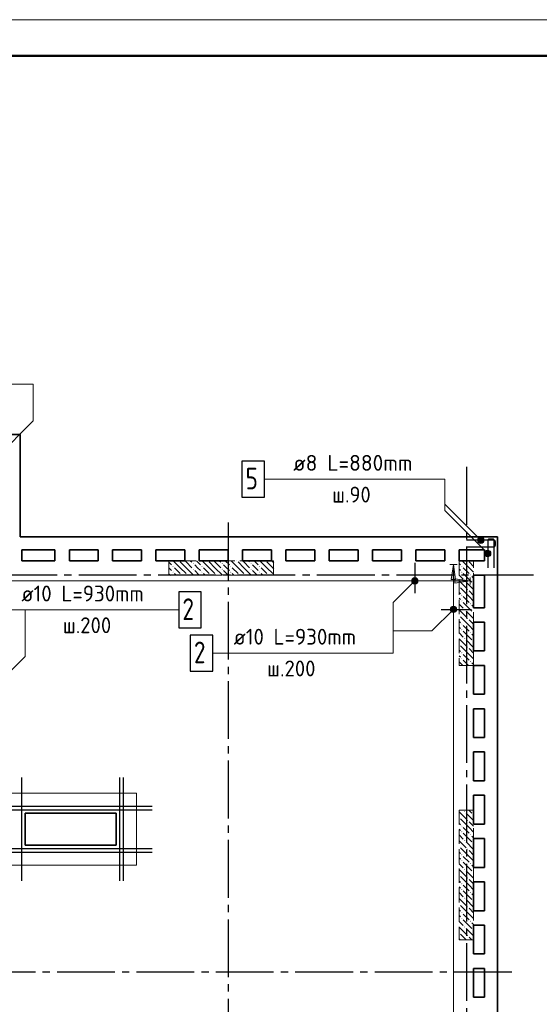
# Model space of a CAD drawing. Header units: millimetres. Extents: x 40580 to 1930067, y -240640 to 81020.
# Tile 49 of 256: x 316372 to 323569, y -211900 to -198252. Entities that reach past the tile are written whole.
import ezdxf

# ---------------------------------------------------------------- set-up
doc = ezdxf.new("R2010")
doc.units = ezdxf.units.MM
for name, pattern in [('______2', [270, 200, -70]), ('______5', [1100, 800, -100, 100, -100]), ('CENTER', [2, 1.25, -0.25, 0.25, -0.25])]:
    doc.linetypes.add(name, pattern=pattern)
for name, color, linetype, lineweight in [('Standard', 7, 'Continuous', 25), ('ЖБ Перекрытие верхний уровень', 7, 'Continuous', 35), ('Обрамление проемов стержнями', 7, 'Continuous', 25), ('ОСИ', 7, 'CENTER', 15), ('Позиционная метка линия выноска', 7, 'Continuous', 13), ('Позиционная метка номер позиции', 7, 'Continuous', 13)]:
    doc.layers.add(name, color=color, linetype=linetype, lineweight=lineweight)
doc.layers.add('ЖБ Пилон', color=7, linetype='______2', lineweight=13, true_color=0xa0a0a0)
doc.styles.add('ISOCPEUR', font='isocpeur.ttf')

msp = doc.modelspace()

# ---------------------------------------------------------------- hatches: boundary and pattern name
at = {"layer": 'ЖБ Пилон', "linetype": 'Continuous', "lineweight": -3, "transparency": 33554687}
for points in [[(318579.8, -205752.5), (318576.4, -205755.8), (318573.1, -205752.5)], [(318769.9, -205789.3), (318776.4, -205782.8), (318782.9, -205789.3), (318776.4, -205795.8)], [(318979.8, -205752.5), (318976.4, -205755.8), (318973.1, -205752.5)], [(319169.9, -205789.3), (319176.4, -205782.8), (319182.9, -205789.3), (319176.4, -205795.8)], [(319379.8, -205752.5), (319376.4, -205755.8), (319373.1, -205752.5)], [(319569.9, -205789.3), (319576.4, -205782.8), (319582.9, -205789.3), (319576.4, -205795.8)], [(319779.8, -205752.5), (319776.4, -205755.8), (319773.1, -205752.5)], [(322579.8, -205752.5), (322576.4, -205755.8), (322573.1, -205752.5)], [(318489.9, -205829.3), (318496.4, -205822.8), (318502.9, -205829.3), (318496.4, -205835.8)], [(318489.9, -205909.3), (318496.4, -205902.8), (318502.9, -205909.3), (318496.4, -205915.8)], [(318609.9, -205949.3), (318616.4, -205942.8), (318622.9, -205949.3), (318619.8, -205952.5), (318613.1, -205952.5)], [(318689.9, -205949.3), (318696.4, -205942.8), (318702.9, -205949.3), (318699.8, -205952.5), (318693.1, -205952.5)], [(318769.9, -205869.3), (318776.4, -205862.8), (318782.9, -205869.3), (318776.4, -205875.8)], [(318889.9, -205829.3), (318896.4, -205822.8), (318902.9, -205829.3), (318896.4, -205835.8)], [(318889.9, -205909.3), (318896.4, -205902.8), (318902.9, -205909.3), (318896.4, -205915.8)], [(319009.9, -205949.3), (319016.4, -205942.8), (319022.9, -205949.3), (319019.8, -205952.5), (319013.1, -205952.5)], [(319089.9, -205949.3), (319096.4, -205942.8), (319102.9, -205949.3), (319099.8, -205952.5), (319093.1, -205952.5)], [(319169.9, -205869.3), (319176.4, -205862.8), (319182.9, -205869.3), (319176.4, -205875.8)], [(319289.9, -205829.3), (319296.4, -205822.8), (319302.9, -205829.3), (319296.4, -205835.8)], [(319289.9, -205909.3), (319296.4, -205902.8), (319302.9, -205909.3), (319296.4, -205915.8)], [(319409.9, -205949.3), (319416.4, -205942.8), (319422.9, -205949.3), (319419.8, -205952.5), (319413.1, -205952.5)], [(319489.9, -205949.3), (319496.4, -205942.8), (319502.9, -205949.3), (319499.8, -205952.5), (319493.1, -205952.5)], [(319569.9, -205869.3), (319576.4, -205862.8), (319582.9, -205869.3), (319576.4, -205875.8)], [(319689.9, -205829.3), (319696.4, -205822.8), (319702.9, -205829.3), (319696.4, -205835.8)], [(319689.9, -205909.3), (319696.4, -205902.8), (319702.9, -205909.3), (319696.4, -205915.8)], [(319809.9, -205949.3), (319816.4, -205942.8), (319822.9, -205949.3), (319819.8, -205952.5), (319813.1, -205952.5)], [(322489.9, -205829.3), (322496.4, -205822.8), (322502.9, -205829.3), (322496.4, -205835.8)], [(322489.9, -205909.3), (322496.4, -205902.8), (322502.9, -205909.3), (322496.4, -205915.8)], [(322609.9, -205949.3), (322616.4, -205942.8), (322622.9, -205949.3), (322616.4, -205955.8)], [(322529.9, -206029.3), (322536.4, -206022.8), (322542.9, -206029.3), (322536.4, -206035.8)], [(322649.9, -206069.3), (322656.4, -206062.8), (322659.5, -206065.9), (322659.5, -206072.8), (322656.4, -206075.8)], [(322459.5, -206105.9), (322462.9, -206109.3), (322459.5, -206112.8)], [(322569.9, -206149.3), (322576.4, -206142.8), (322582.9, -206149.3), (322576.4, -206155.8)], [(322489.9, -206229.3), (322496.4, -206222.8), (322502.9, -206229.3), (322496.4, -206235.8)], [(322489.9, -206309.3), (322496.4, -206302.8), (322502.9, -206309.3), (322496.4, -206315.8)], [(322609.9, -206349.3), (322616.4, -206342.8), (322622.9, -206349.3), (322616.4, -206355.8)], [(322529.9, -206429.3), (322536.4, -206422.8), (322542.9, -206429.3), (322536.4, -206435.8)], [(322649.9, -206469.3), (322656.4, -206462.8), (322659.5, -206465.9), (322659.5, -206472.8), (322656.4, -206475.8)], [(322459.5, -206505.9), (322462.9, -206509.3), (322459.5, -206512.8)], [(322489.9, -206629.3), (322496.4, -206622.8), (322502.9, -206629.3), (322496.4, -206635.8)], [(322569.9, -206549.3), (322576.4, -206542.8), (322582.9, -206549.3), (322576.4, -206555.8)], [(322489.9, -206709.3), (322496.4, -206702.8), (322502.9, -206709.3), (322496.4, -206715.8)], [(322609.9, -206749.3), (322616.4, -206742.8), (322622.9, -206749.3), (322616.4, -206755.8)], [(322529.9, -206829.3), (322536.4, -206822.8), (322542.9, -206829.3), (322536.4, -206835.8)], [(322649.9, -206869.3), (322656.4, -206862.8), (322659.5, -206865.9), (322659.5, -206872.8), (322656.4, -206875.8)], [(322459.5, -206905.9), (322462.9, -206909.3), (322459.5, -206912.8)], [(322489.9, -207029.3), (322496.4, -207022.8), (322502.9, -207029.3), (322496.4, -207035.8)], [(322569.9, -206949.3), (322576.4, -206942.8), (322582.9, -206949.3), (322576.4, -206955.8)], [(322489.9, -207109.3), (322496.4, -207102.8), (322502.9, -207109.3), (322496.4, -207115.8)], [(322609.9, -207149.3), (322616.4, -207142.8), (322622.9, -207149.3), (322616.4, -207155.8)], [(322459.5, -209305.9), (322462.9, -209309.3), (322459.5, -209312.8)], [(322529.9, -209229.3), (322536.4, -209222.8), (322542.9, -209229.3), (322536.4, -209235.8)], [(322569.9, -209349.3), (322576.4, -209342.8), (322582.9, -209349.3), (322576.4, -209355.8)], [(322649.9, -209269.3), (322656.4, -209262.8), (322659.5, -209265.9), (322659.5, -209272.8), (322656.4, -209275.8)], [(322489.9, -209429.3), (322496.4, -209422.8), (322502.9, -209429.3), (322496.4, -209435.8)], [(322489.9, -209509.3), (322496.4, -209502.8), (322502.9, -209509.3), (322496.4, -209515.8)], [(322529.9, -209629.3), (322536.4, -209622.8), (322542.9, -209629.3), (322536.4, -209635.8)], [(322609.9, -209549.3), (322616.4, -209542.8), (322622.9, -209549.3), (322616.4, -209555.8)], [(322459.5, -209705.9), (322462.9, -209709.3), (322459.5, -209712.8)], [(322569.9, -209749.3), (322576.4, -209742.8), (322582.9, -209749.3), (322576.4, -209755.8)], [(322649.9, -209669.3), (322656.4, -209662.8), (322659.5, -209665.9), (322659.5, -209672.8), (322656.4, -209675.8)], [(322489.9, -209829.3), (322496.4, -209822.8), (322502.9, -209829.3), (322496.4, -209835.8)], [(322489.9, -209909.3), (322496.4, -209902.8), (322502.9, -209909.3), (322496.4, -209915.8)], [(322529.9, -210029.3), (322536.4, -210022.8), (322542.9, -210029.3), (322536.4, -210035.8)], [(322609.9, -209949.3), (322616.4, -209942.8), (322622.9, -209949.3), (322616.4, -209955.8)], [(322459.5, -210105.9), (322462.9, -210109.3), (322459.5, -210112.8)], [(322569.9, -210149.3), (322576.4, -210142.8), (322582.9, -210149.3), (322576.4, -210155.8)], [(322649.9, -210069.3), (322656.4, -210062.8), (322659.5, -210065.9), (322659.5, -210072.8), (322656.4, -210075.8)], [(322489.9, -210229.3), (322496.4, -210222.8), (322502.9, -210229.3), (322496.4, -210235.8)], [(322489.9, -210309.3), (322496.4, -210302.8), (322502.9, -210309.3), (322496.4, -210315.8)], [(322529.9, -210429.3), (322536.4, -210422.8), (322542.9, -210429.3), (322536.4, -210435.8)], [(322609.9, -210349.3), (322616.4, -210342.8), (322622.9, -210349.3), (322616.4, -210355.8)], [(322459.5, -210505.9), (322462.9, -210509.3), (322459.5, -210512.8)], [(322569.9, -210549.3), (322576.4, -210542.8), (322582.9, -210549.3), (322576.4, -210555.8)], [(322649.9, -210469.3), (322656.4, -210462.8), (322659.5, -210465.9), (322659.5, -210472.8), (322656.4, -210475.8)], [(322489.9, -210629.3), (322496.4, -210622.8), (322502.9, -210629.3), (322496.4, -210635.8)], [(322489.9, -210709.3), (322496.4, -210702.8), (322502.9, -210709.3), (322496.4, -210715.8)], [(322529.9, -210829.3), (322536.4, -210822.8), (322542.9, -210829.3), (322536.4, -210835.8)], [(322609.9, -210749.3), (322616.4, -210742.8), (322622.9, -210749.3), (322616.4, -210755.8)], [(322459.5, -210905.9), (322462.9, -210909.3), (322459.5, -210912.8)], [(322569.9, -210949.3), (322576.4, -210942.8), (322582.9, -210949.3), (322576.4, -210955.8)], [(322649.9, -210869.3), (322656.4, -210862.8), (322659.5, -210865.9), (322659.5, -210872.8), (322656.4, -210875.8)]]:
    msp.add_hatch(color=7, dxfattribs=at).paths.add_polyline_path(points, flags=16)
at = {"layer": 'Позиционная метка линия выноска', "linetype": 'Continuous', "lineweight": 13, "transparency": 33554687}
msp.add_hatch(color=7, dxfattribs=at).paths.add_polyline_path([(322349.5, -206012.5), (322379.5, -205802.5), (322409.5, -206012.5)], flags=16)
msp.add_hatch(color=7, dxfattribs=at).paths.add_polyline_path([(322399.5, -206062.5), (322609.5, -206032.5), (322399.5, -206002.5)])
at = {"layer": 'Позиционная метка номер позиции', "linetype": 'Continuous', "lineweight": 13, "transparency": 33554687}
for points in [[(322728.7, -205499.3), (322771.9, -205424.2), (322717.2, -205478.9)], [(322717.2, -205478.9), (322771.9, -205424.2), (322749, -205424.2)], [(322717.2, -205478.9), (322749, -205424.2), (322717.2, -205456)], [(322717.2, -205456), (322749, -205424.2), (322728.7, -205435.6)], [(322728.7, -205499.3), (322792.3, -205435.6), (322771.9, -205424.2)], [(322749, -205510.7), (322792.3, -205435.6), (322728.7, -205499.3)], [(322749, -205510.7), (322803.8, -205456), (322792.3, -205435.6)], [(322771.9, -205510.7), (322803.8, -205456), (322749, -205510.7)], [(322771.9, -205510.7), (322803.8, -205478.9), (322803.8, -205456)], [(322803.8, -205478.9), (322771.9, -205510.7), (322792.3, -205499.3)], [(322822.7, -205683.3), (322865.9, -205608.2), (322811.2, -205662.9)], [(322811.2, -205662.9), (322865.9, -205608.2), (322843, -205608.2)], [(322811.2, -205662.9), (322843, -205608.2), (322811.2, -205640)], [(322811.2, -205640), (322843, -205608.2), (322822.7, -205619.6)], [(322822.7, -205683.3), (322886.3, -205619.6), (322865.9, -205608.2)], [(322843, -205694.7), (322886.3, -205619.6), (322822.7, -205683.3)], [(322843, -205694.7), (322897.8, -205640), (322886.3, -205619.6)], [(322865.9, -205694.7), (322897.8, -205640), (322843, -205694.7)], [(322865.9, -205694.7), (322897.8, -205662.9), (322897.8, -205640)], [(322897.8, -205662.9), (322865.9, -205694.7), (322886.3, -205683.3)], [(321877.1, -206064.3), (321813.5, -206000.6), (321802, -206021)], [(321877.1, -206064.3), (321802, -206021), (321856.8, -206075.7)], [(321856.8, -206075.7), (321802, -206021), (321802, -206043.9)], [(321856.8, -206075.7), (321802, -206043.9), (321833.9, -206075.7)], [(321833.9, -206075.7), (321802, -206043.9), (321813.5, -206064.3)], [(321888.6, -206043.9), (321833.9, -205989.2), (321813.5, -206000.6)], [(321888.6, -206043.9), (321813.5, -206000.6), (321877.1, -206064.3)], [(321888.6, -206021), (321856.8, -205989.2), (321833.9, -205989.2)], [(321888.6, -206021), (321833.9, -205989.2), (321888.6, -206043.9)], [(321856.8, -205989.2), (321888.6, -206021), (321877.1, -206000.6)], [(322411.3, -206457.3), (322347.7, -206393.7), (322336.2, -206414.1)], [(322411.3, -206457.3), (322336.2, -206414.1), (322390.9, -206468.8)], [(322390.9, -206468.8), (322336.2, -206414.1), (322336.2, -206437)], [(322390.9, -206468.8), (322336.2, -206437), (322368, -206468.8)], [(322368, -206468.8), (322336.2, -206437), (322347.7, -206457.3)], [(322422.8, -206437), (322368, -206382.2), (322347.7, -206393.7)], [(322422.8, -206437), (322347.7, -206393.7), (322411.3, -206457.3)], [(322422.8, -206414.1), (322390.9, -206382.2), (322368, -206382.2)], [(322422.8, -206414.1), (322368, -206382.2), (322422.8, -206437)], [(322390.9, -206382.2), (322422.8, -206414.1), (322411.3, -206393.7)]]:
    msp.add_hatch(color=7, dxfattribs=at).paths.add_polyline_path(points)

# ---------------------------------------------------------------- linework, layer by layer
at = {"color": 7, "linetype": 'Continuous', "lineweight": 25, "transparency": 33554687}
for p, q in [((321845.3, -205782.5), (321845.3, -206202.5)), ((322629.5, -206433), (322209.5, -206433))]:
    msp.add_line(p, q, dxfattribs=at)
for points in [[(319450.5, -204872.5), (319760.5, -204872.5), (319760.5, -204372.5), (319450.5, -204372.5), (319450.5, -204872.5)], [(318576, -206683.5), (318886, -206683.5), (318886, -206183.5), (318576, -206183.5), (318576, -206683.5)], [(318735.3, -207282.5), (319045.3, -207282.5), (319045.3, -206782.5), (318735.3, -206782.5), (318735.3, -207282.5)]]:
    msp.add_lwpolyline(points, dxfattribs=at)
at = {"color": 7, "linetype": 'Continuous', "lineweight": -3, "transparency": 33554687}
for points in [[(322560.5, -205557.5), (322941.3, -205557.5), (322944.9, -205557), (322948.5, -205555.8), (322951.9, -205553.9), (322954.6, -205551.6), (322956.9, -205548.9), (322958.8, -205545.5), (322960, -205541.9), (322960.5, -205538.3), (322960.5, -205486.6), (322960, -205483), (322958.8, -205479.4), (322956.9, -205476.1), (322954.6, -205473.3), (322951.9, -205471), (322948.5, -205469.1), (322944.9, -205468), (322941.3, -205467.5), (322560.5, -205467.5)], [(322944.5, -205851.5), (322944.5, -205470.6), (322944, -205467), (322942.8, -205463.4), (322940.9, -205460.1), (322938.6, -205457.3), (322935.9, -205455), (322932.5, -205453.1), (322928.9, -205451.9), (322925.4, -205451.5), (322873.6, -205451.5), (322870.1, -205451.9), (322866.4, -205453.1), (322863.1, -205455), (322860.3, -205457.3), (322858, -205460.1), (322856.2, -205463.4), (322855, -205467), (322854.5, -205470.6), (322854.5, -205851.5)]]:
    msp.add_lwpolyline(points, dxfattribs=at)
at = {"layer": 'Standard', "color": 7, "linetype": 'Continuous', "lineweight": 13, "transparency": 33554687}
msp.add_lwpolyline([(273279.5, -240252.5), (332679.5, -240252.5), (332679.5, -198252.5), (273279.5, -198252.5), (273279.5, -240252.5)], close=True, dxfattribs=at)
at = {"layer": 'Standard', "color": 7, "linetype": 'Continuous', "lineweight": 50, "transparency": 33554687}
msp.add_lwpolyline([(275279.5, -198752.5), (332179.5, -198752.5), (332179.5, -239752.5), (275279.5, -239752.5), (275279.5, -198752.5)], close=True, dxfattribs=at)
at = {"layer": 'ЖБ Перекрытие верхний уровень', "transparency": 33554687}
for p, q in [((322989.5, -205422.5), (316379.5, -205422.5)), ((322989.5, -220382.5), (322989.5, -205422.5)), ((316399.5, -205752.5), (316399.5, -205602.5)), ((316399.5, -205602.5), (316859.5, -205602.5)), ((316859.5, -205602.5), (316859.5, -205752.5)), ((317059.5, -205752.5), (317059.5, -205602.5)), ((317059.5, -205602.5), (317459.5, -205602.5)), ((317459.5, -205602.5), (317459.5, -205752.5)), ((317659.5, -205752.5), (317659.5, -205602.5)), ((317659.5, -205602.5), (318059.5, -205602.5)), ((318059.5, -205602.5), (318059.5, -205752.5)), ((318259.5, -205752.5), (318259.5, -205602.5)), ((318259.5, -205602.5), (318659.5, -205602.5)), ((318659.5, -205602.5), (318659.5, -205752.5)), ((318859.5, -205752.5), (318859.5, -205602.5)), ((318859.5, -205602.5), (319259.5, -205602.5)), ((319259.5, -205602.5), (319259.5, -205752.5)), ((319459.5, -205752.5), (319459.5, -205602.5)), ((319459.5, -205602.5), (319859.5, -205602.5)), ((319859.5, -205602.5), (319859.5, -205752.5)), ((320059.5, -205752.5), (320059.5, -205602.5)), ((320059.5, -205602.5), (320459.5, -205602.5)), ((320459.5, -205602.5), (320459.5, -205752.5)), ((320659.5, -205752.5), (320659.5, -205602.5)), ((320659.5, -205602.5), (321059.5, -205602.5)), ((321059.5, -205602.5), (321059.5, -205752.5)), ((321259.5, -205752.5), (321259.5, -205602.5)), ((321259.5, -205602.5), (321659.5, -205602.5)), ((321659.5, -205602.5), (321659.5, -205752.5)), ((321859.5, -205752.5), (321859.5, -205602.5)), ((321859.5, -205602.5), (322259.5, -205602.5)), ((322259.5, -205602.5), (322259.5, -205752.5)), ((322459.5, -205752.5), (322459.5, -205602.5)), ((322459.5, -205602.5), (322809.5, -205602.5)), ((322809.5, -205602.5), (322809.5, -205752.5)), ((316859.5, -205752.5), (316399.5, -205752.5)), ((317459.5, -205752.5), (317059.5, -205752.5)), ((318059.5, -205752.5), (317659.5, -205752.5)), ((318659.5, -205752.5), (318259.5, -205752.5)), ((319259.5, -205752.5), (318859.5, -205752.5)), ((319859.5, -205752.5), (319459.5, -205752.5)), ((320459.5, -205752.5), (320059.5, -205752.5)), ((321059.5, -205752.5), (320659.5, -205752.5)), ((321659.5, -205752.5), (321259.5, -205752.5)), ((322259.5, -205752.5), (321859.5, -205752.5)), ((322809.5, -205752.5), (322459.5, -205752.5)), ((322659.5, -206402.5), (322659.5, -205952.5)), ((322659.5, -205952.5), (322809.5, -205952.5)), ((322809.5, -205952.5), (322809.5, -206402.5)), ((322809.5, -206402.5), (322659.5, -206402.5)), ((322659.5, -207002.5), (322659.5, -206602.5)), ((322659.5, -206602.5), (322809.5, -206602.5)), ((322809.5, -206602.5), (322809.5, -207002.5)), ((322809.5, -207002.5), (322659.5, -207002.5)), ((322659.5, -207602.5), (322659.5, -207202.5)), ((322659.5, -207202.5), (322809.5, -207202.5)), ((322809.5, -207202.5), (322809.5, -207602.5)), ((322809.5, -207602.5), (322659.5, -207602.5)), ((322659.5, -208202.5), (322659.5, -207802.5)), ((322659.5, -207802.5), (322809.5, -207802.5)), ((322809.5, -207802.5), (322809.5, -208202.5)), ((322809.5, -208202.5), (322659.5, -208202.5)), ((322659.5, -208802.5), (322659.5, -208402.5)), ((322659.5, -208402.5), (322809.5, -208402.5)), ((322809.5, -208402.5), (322809.5, -208802.5)), ((322809.5, -208802.5), (322659.5, -208802.5)), ((322659.5, -209402.5), (322659.5, -209002.5)), ((322659.5, -209002.5), (322809.5, -209002.5)), ((322809.5, -209002.5), (322809.5, -209402.5)), ((317709.5, -209252.5), (316449.5, -209252.5)), ((316449.5, -209252.5), (316449.5, -209692.5)), ((317709.5, -209692.5), (317709.5, -209252.5)), ((322809.5, -209402.5), (322659.5, -209402.5)), ((322659.5, -210002.5), (322659.5, -209602.5)), ((322659.5, -209602.5), (322809.5, -209602.5)), ((322809.5, -209602.5), (322809.5, -210002.5)), ((316449.5, -209692.5), (317709.5, -209692.5)), ((322809.5, -210002.5), (322659.5, -210002.5)), ((322659.5, -210602.5), (322659.5, -210202.5)), ((322659.5, -210202.5), (322809.5, -210202.5)), ((322809.5, -210202.5), (322809.5, -210602.5)), ((322809.5, -210602.5), (322659.5, -210602.5)), ((322659.5, -211202.5), (322659.5, -210802.5)), ((322659.5, -210802.5), (322809.5, -210802.5)), ((322809.5, -210802.5), (322809.5, -211202.5)), ((322809.5, -211202.5), (322659.5, -211202.5)), ((322659.5, -211802.5), (322659.5, -211402.5)), ((322659.5, -211402.5), (322809.5, -211402.5)), ((322809.5, -211402.5), (322809.5, -211802.5)), ((322809.5, -211802.5), (322659.5, -211802.5))]:
    msp.add_line(p, q, dxfattribs=at)
at = {"layer": 'ЖБ Перекрытие верхний уровень', "transparency": 33554687, "extrusion": (0, 0, -1)}
msp.add_lwpolyline([(-316379.5, -205422.5), (-316379.5, -204002.5), (-307699.5, -204002.5), (-307699.5, -205422.5)], dxfattribs=at)
at = {"layer": 'ЖБ Пилон', "color": 253, "linetype": '______2', "lineweight": 13, "true_color": 0xa0a0a0, "transparency": 33554687}
for p, q in [((319889.5, -205752.5), (318439.5, -205752.5)), ((318439.5, -205752.5), (318439.5, -205952.5)), ((319889.5, -205952.5), (319889.5, -205752.5)), ((322659.5, -205752.5), (322459.5, -205752.5)), ((322459.5, -205752.5), (322459.5, -207202.5)), ((322659.5, -207202.5), (322659.5, -205752.5)), ((318439.5, -205952.5), (319889.5, -205952.5)), ((322459.5, -207202.5), (322659.5, -207202.5)), ((322459.5, -209207.5), (322459.5, -211007.5)), ((322659.5, -209207.5), (322459.5, -209207.5)), ((322659.5, -211007.5), (322659.5, -209207.5)), ((322459.5, -211007.5), (322659.5, -211007.5))]:
    msp.add_line(p, q, dxfattribs=at)
at = {"layer": 'ЖБ Пилон', "color": 9, "linetype": 'Continuous', "lineweight": -3, "true_color": 0xc7c7c7, "transparency": 33554687}
for p, q in [((318439.5, -205772.4), (318476.4, -205809.3)), ((318596.4, -205849.3), (318499.6, -205752.5)), ((318596.4, -205769.3), (318676.4, -205849.3)), ((318676.4, -205769.3), (318659.6, -205752.5)), ((318676.4, -205769.3), (318756.4, -205849.3)), ((318739.6, -205752.5), (318756.4, -205769.3)), ((318819.6, -205752.5), (318876.4, -205809.3)), ((318996.4, -205849.3), (318899.6, -205752.5)), ((318996.4, -205769.3), (319076.4, -205849.3)), ((319076.4, -205769.3), (319059.6, -205752.5)), ((319076.4, -205769.3), (319156.4, -205849.3)), ((319139.6, -205752.5), (319156.4, -205769.3)), ((319219.6, -205752.5), (319276.4, -205809.3)), ((319396.4, -205849.3), (319299.6, -205752.5)), ((319396.4, -205769.3), (319476.4, -205849.3)), ((319476.4, -205769.3), (319459.6, -205752.5)), ((319476.4, -205769.3), (319556.4, -205849.3)), ((319539.6, -205752.5), (319556.4, -205769.3)), ((319619.6, -205752.5), (319676.4, -205809.3)), ((319796.4, -205849.3), (319699.6, -205752.5)), ((319796.4, -205769.3), (319876.4, -205849.3)), ((319876.4, -205769.3), (319859.6, -205752.5)), ((319876.4, -205769.3), (319889.5, -205782.4)), ((322459.5, -205792.4), (322476.4, -205809.3)), ((322596.4, -205849.3), (322499.6, -205752.5)), ((322596.4, -205769.3), (322659.5, -205832.4)), ((318476.4, -205889.3), (318439.5, -205852.4)), ((318439.5, -205932.4), (318459.6, -205952.5)), ((318516.4, -205849.3), (318596.4, -205929.3)), ((318516.4, -205929.3), (318539.6, -205952.5)), ((318596.4, -205849.3), (318676.4, -205929.3)), ((318676.4, -205849.3), (318779.6, -205952.5)), ((318836.4, -205849.3), (318796.4, -205809.3)), ((318796.4, -205889.3), (318859.6, -205952.5)), ((318876.4, -205889.3), (318836.4, -205849.3)), ((318916.4, -205849.3), (318996.4, -205929.3)), ((318916.4, -205929.3), (318939.6, -205952.5)), ((318996.4, -205849.3), (319076.4, -205929.3)), ((319076.4, -205849.3), (319179.6, -205952.5)), ((319236.4, -205849.3), (319196.4, -205809.3)), ((319196.4, -205889.3), (319259.6, -205952.5)), ((319276.4, -205889.3), (319236.4, -205849.3)), ((319316.4, -205849.3), (319396.4, -205929.3)), ((319316.4, -205929.3), (319339.6, -205952.5)), ((319396.4, -205849.3), (319476.4, -205929.3)), ((319476.4, -205849.3), (319579.6, -205952.5)), ((319636.4, -205849.3), (319596.4, -205809.3)), ((319596.4, -205889.3), (319659.6, -205952.5)), ((319676.4, -205889.3), (319636.4, -205849.3)), ((319716.4, -205849.3), (319796.4, -205929.3)), ((319716.4, -205929.3), (319739.6, -205952.5)), ((319796.4, -205849.3), (319876.4, -205929.3)), ((319876.4, -205849.3), (319889.5, -205862.4)), ((322476.4, -205889.3), (322459.5, -205872.4)), ((322516.4, -205849.3), (322596.4, -205929.3)), ((322516.4, -205929.3), (322636.4, -206049.3)), ((322596.4, -205849.3), (322659.5, -205912.4)), ((322459.5, -205952.4), (322516.4, -206009.3)), ((322459.5, -206032.4), (322556.4, -206129.3)), ((322659.5, -206152.4), (322556.4, -206049.3)), ((322659.5, -205992.4), (322636.4, -205969.3)), ((322459.5, -206192.4), (322476.4, -206209.3)), ((322596.4, -206249.3), (322476.4, -206129.3)), ((322596.4, -206169.3), (322659.5, -206232.4)), ((322476.4, -206289.3), (322459.5, -206272.4)), ((322459.5, -206352.4), (322516.4, -206409.3)), ((322516.4, -206249.3), (322596.4, -206329.3)), ((322516.4, -206329.3), (322636.4, -206449.3)), ((322596.4, -206249.3), (322659.5, -206312.4)), ((322459.5, -206432.4), (322556.4, -206529.3)), ((322659.5, -206552.4), (322556.4, -206449.3)), ((322659.5, -206392.4), (322636.4, -206369.3)), ((322459.5, -206592.4), (322476.4, -206609.3)), ((322596.4, -206649.3), (322476.4, -206529.3)), ((322596.4, -206569.3), (322659.5, -206632.4)), ((322476.4, -206689.3), (322459.5, -206672.4)), ((322459.5, -206752.4), (322516.4, -206809.3)), ((322516.4, -206649.3), (322596.4, -206729.3)), ((322516.4, -206729.3), (322636.4, -206849.3)), ((322596.4, -206649.3), (322659.5, -206712.4)), ((322459.5, -206832.4), (322556.4, -206929.3)), ((322659.5, -206952.4), (322556.4, -206849.3)), ((322659.5, -206792.4), (322636.4, -206769.3)), ((322459.5, -206992.4), (322476.4, -207009.3)), ((322596.4, -207049.3), (322476.4, -206929.3)), ((322596.4, -206969.3), (322659.5, -207032.4)), ((322476.4, -207089.3), (322459.5, -207072.4)), ((322459.5, -207152.4), (322509.6, -207202.5)), ((322516.4, -207049.3), (322596.4, -207129.3)), ((322516.4, -207129.3), (322589.6, -207202.5)), ((322596.4, -207049.3), (322659.5, -207112.4)), ((322659.5, -207192.4), (322636.4, -207169.3)), ((322514.6, -209207.5), (322516.4, -209209.3)), ((322594.6, -209207.5), (322636.4, -209249.3)), ((322459.5, -209232.4), (322556.4, -209329.3)), ((322596.4, -209449.3), (322476.4, -209329.3)), ((322659.5, -209352.4), (322556.4, -209249.3)), ((322459.5, -209392.4), (322476.4, -209409.3)), ((322476.4, -209489.3), (322459.5, -209472.4)), ((322516.4, -209449.3), (322596.4, -209529.3)), ((322596.4, -209369.3), (322659.5, -209432.4)), ((322596.4, -209449.3), (322659.5, -209512.4)), ((322459.5, -209552.4), (322516.4, -209609.3)), ((322516.4, -209529.3), (322636.4, -209649.3)), ((322659.5, -209592.4), (322636.4, -209569.3)), ((322459.5, -209632.4), (322556.4, -209729.3)), ((322596.4, -209849.3), (322476.4, -209729.3)), ((322659.5, -209752.4), (322556.4, -209649.3)), ((322459.5, -209792.4), (322476.4, -209809.3)), ((322476.4, -209889.3), (322459.5, -209872.4)), ((322516.4, -209849.3), (322596.4, -209929.3)), ((322596.4, -209769.3), (322659.5, -209832.4)), ((322596.4, -209849.3), (322659.5, -209912.4)), ((322459.5, -209952.4), (322516.4, -210009.3)), ((322459.5, -210032.4), (322556.4, -210129.3)), ((322516.4, -209929.3), (322636.4, -210049.3)), ((322659.5, -209992.4), (322636.4, -209969.3)), ((322596.4, -210249.3), (322476.4, -210129.3)), ((322659.5, -210152.4), (322556.4, -210049.3)), ((322596.4, -210169.3), (322659.5, -210232.4)), ((322459.5, -210192.4), (322476.4, -210209.3)), ((322476.4, -210289.3), (322459.5, -210272.4)), ((322516.4, -210249.3), (322596.4, -210329.3)), ((322596.4, -210249.3), (322659.5, -210312.4)), ((322459.5, -210352.4), (322516.4, -210409.3)), ((322459.5, -210432.4), (322556.4, -210529.3)), ((322516.4, -210329.3), (322636.4, -210449.3)), ((322659.5, -210392.4), (322636.4, -210369.3)), ((322596.4, -210649.3), (322476.4, -210529.3)), ((322659.5, -210552.4), (322556.4, -210449.3)), ((322596.4, -210569.3), (322659.5, -210632.4)), ((322459.5, -210592.4), (322476.4, -210609.3)), ((322476.4, -210689.3), (322459.5, -210672.4)), ((322516.4, -210649.3), (322596.4, -210729.3)), ((322596.4, -210649.3), (322659.5, -210712.4)), ((322459.5, -210752.4), (322516.4, -210809.3)), ((322459.5, -210832.4), (322556.4, -210929.3)), ((322516.4, -210729.3), (322636.4, -210849.3)), ((322659.5, -210952.4), (322556.4, -210849.3)), ((322659.5, -210792.4), (322636.4, -210769.3)), ((322459.5, -210992.4), (322474.6, -211007.5)), ((322554.6, -211007.5), (322476.4, -210929.3)), ((322596.4, -210969.3), (322634.6, -211007.5))]:
    msp.add_line(p, q, dxfattribs=at)
at = {"layer": 'Обрамление проемов стержнями', "color": 7, "linetype": 'Continuous', "lineweight": -3, "transparency": 33554687}
for p, q in [((316399.5, -210187.5), (316399.5, -208757.5)), ((317759.5, -210187.5), (317759.5, -208757.5)), ((317809.5, -210187.5), (317809.5, -208757.5)), ((315954.5, -209152.5), (318204.5, -209152.5)), ((315954.5, -209202.5), (318204.5, -209202.5)), ((315954.5, -209742.5), (318204.5, -209742.5)), ((315954.5, -209792.5), (318204.5, -209792.5))]:
    msp.add_line(p, q, dxfattribs=at)
at = {"layer": 'ОСИ', "color": 8, "linetype": '______5', "lineweight": -3, "transparency": 33554687}
for p, q in [((322559.5, -204452.5), (322559.5, -223282.5)), ((319259.5, -205222.5), (319259.5, -223282.5)), ((323489.5, -205952.5), (277879.5, -205952.5)), ((323489.5, -205952.5), (277879.5, -205952.5)), ((323189.5, -211452.5), (277879.5, -211452.5))]:
    msp.add_line(p, q, dxfattribs=at)
at = {"layer": 'Позиционная метка линия выноска', "color": 251, "linetype": 'Continuous', "lineweight": 13, "true_color": 0x494949, "transparency": 33554687}
for p, q in [((322329.5, -205802.5), (322429.5, -205802.5)), ((322349.5, -206012.5), (322379.5, -205802.5)), ((322379.5, -205802.5), (322379.5, -205802.5)), ((322379.5, -205802.5), (322379.5, -205802.5)), ((322379.5, -205802.5), (322379.5, -205802.5)), ((322379.5, -205802.5), (322409.5, -206012.5)), ((280659.5, -206032.5), (322609.5, -206032.5)), ((322409.5, -206012.5), (322349.5, -206012.5)), ((322379.5, -206012.5), (322379.5, -206027.5)), ((322399.5, -206032.5), (322384.5, -206032.5)), ((322609.5, -206032.5), (322399.5, -206002.5)), ((322399.5, -206002.5), (322399.5, -206062.5)), ((322399.5, -206062.5), (322609.5, -206032.5)), ((322609.5, -206082.5), (322609.5, -205982.5)), ((322609.5, -206032.5), (322609.5, -206032.5)), ((322609.5, -206032.5), (322609.5, -206032.5)), ((322609.5, -206032.5), (322609.5, -206032.5))]:
    msp.add_line(p, q, dxfattribs=at)
for points in [[(322379.5, -205802.5), (322379.5, -218572.5), (319079.5, -218572.5), (319079.5, -219822.5), (315519.5, -219822.5), (315519.5, -218572.5), (308559.5, -218572.5), (308559.5, -219822.5), (304999.5, -219822.5), (304999.5, -218852.5)], [(315835.5, -206593.5), (313439.3, -206593.5), (313439.3, -206593.5), (311129.5, -206593.5), (311129.5, -211632.5), (313439.5, -211632.5), (313439.5, -211132.5), (314789.5, -211132.5), (314789.5, -211812.5), (316149.5, -211812.5), (316149.5, -209972.5), (317989.5, -209972.5), (317989.5, -208972.5), (316149.5, -208972.5), (316149.5, -207052.5)]]:
    msp.add_lwpolyline(points, dxfattribs=at)
at = {"layer": 'Позиционная метка номер позиции', "color": 7, "linetype": 'Continuous', "lineweight": 13, "transparency": 33554687}
for p, q in [((322728.7, -205435.6), (322728.7, -205435.6)), ((322728.7, -205499.3), (322728.7, -205499.3)), ((322792.3, -205435.6), (322792.3, -205435.6)), ((322792.3, -205499.3), (322792.3, -205499.3)), ((322822.7, -205619.6), (322822.7, -205619.6)), ((322886.3, -205619.6), (322886.3, -205619.6)), ((322822.7, -205683.3), (322822.7, -205683.3)), ((322886.3, -205683.3), (322886.3, -205683.3)), ((321813.5, -206000.6), (321813.5, -206000.6)), ((321813.5, -206064.3), (321813.5, -206064.3)), ((321877.1, -206000.6), (321877.1, -206000.6)), ((321877.1, -206064.3), (321877.1, -206064.3)), ((315814.7, -206433.5), (318576, -206433.5)), ((316449.5, -207081.4), (316449.5, -206433.5)), ((322347.7, -206393.7), (322347.7, -206393.7)), ((322347.7, -206457.3), (322347.7, -206457.3)), ((322411.3, -206393.7), (322411.3, -206393.7)), ((322411.3, -206457.3), (322411.3, -206457.3)), ((316149.5, -207381.4), (316449.5, -207081.4))]:
    msp.add_line(p, q, dxfattribs=at)
for points in [[(316058.7, -204312.5), (316558.7, -203812.5), (316558.7, -203302.5), (314058.7, -203302.5)], [(322760.5, -205467.5), (322260.5, -204967.5), (322260.5, -204622.5), (319760.5, -204622.5)], [(322854.5, -205651.5), (322260.5, -205057.5), (322260.5, -204622.5), (319760.5, -204622.5)], [(321845.3, -206032.5), (321545.3, -206332.5), (321545.3, -207032.5), (319045.3, -207032.5)], [(322379.5, -206425.5), (322079.5, -206725.5), (321545.3, -206725.5), (321545.3, -207032.5), (319045.3, -207032.5)]]:
    msp.add_lwpolyline(points, dxfattribs=at)
for centre in [(322760.5, -205467.5), (322854.5, -205651.5), (321845.3, -206032.5), (322379.5, -206425.5)]:
    msp.add_circle(centre, 45, dxfattribs=at)

# ---------------------------------------------------------------- texts
at = {"color": 7, "linetype": 'Continuous', "lineweight": 13, "transparency": 33554687, "attachment_point": 7, "style": 'ISOCPEUR'}
for s, insert, char_height, width in [('\\W0.98;ø8 L=880mm ', (320160.5, -204505.1), 220, 1889.823), ('\\W0.78;5', (319500.5, -204762.5), 300, 326.834), ('\\W0.94;ш.90 ', (320699.5, -204945.1), 220, 807.632), ('\\W0.96;ø10 L=930mm ', (316396, -206316.1), 220, 1997.586), ('\\W0.78;2', (318626, -206573.5), 300, 326.834), ('\\W0.95;ш.200 ', (316968, -206756.1), 220, 962.814), ('\\W0.96;ø10 L=930mm ', (319335.3, -206915.1), 220, 1997.586), ('\\W0.78;2', (318785.3, -207172.5), 300, 326.834), ('\\W0.95;ш.200 ', (319797.3, -207355.1), 220, 962.821)]:
    msp.add_mtext(s, dxfattribs=dict(at, insert=insert, char_height=char_height, width=width))

doc.saveas('drawing.dxf')
